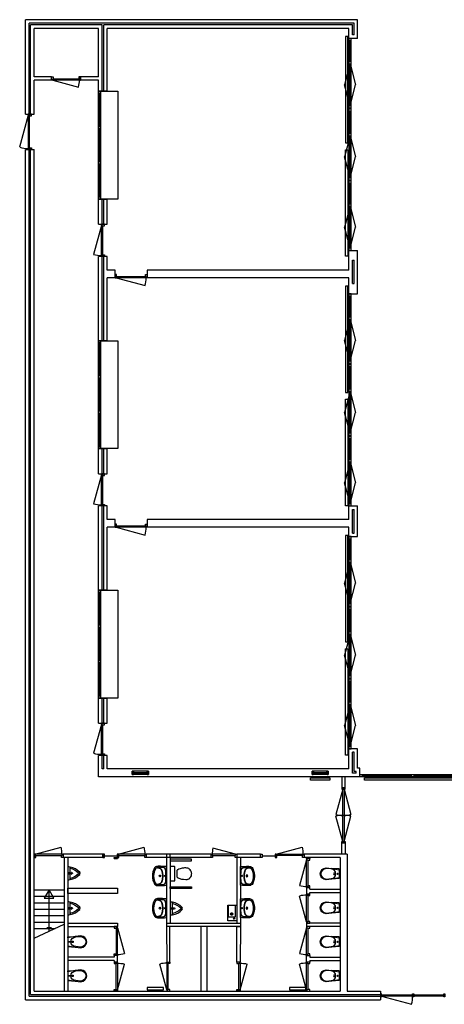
# Model space of a CAD drawing. Header units: millimetres. Extents: x 99042 to 133692, y 60634 to 91186.
# Tile 1 of 3: x 99042 to 112225, y 60634 to 91186. Entities that reach past the tile are written whole.
import ezdxf

# ---------------------------------------------------------------- set-up
doc = ezdxf.new("R2010")
doc.units = ezdxf.units.MM
doc.header["$LTSCALE"] = 100
for name, color, linetype in [('AL21----_BUITENWAND', 3, 'Continuous'), ('AL22----_BINNENWAND', 2, 'Continuous'), ('AL24----_TRAPPEN', 8, 'Continuous'), ('AL31----_BUITENKOZIJNEN', 1, 'Continuous'), ('AL32----_BINNENKOZIJNEN', 1, 'Continuous'), ('AL51----_RADIATOREN', 8, 'Continuous'), ('AL74----_SANITAIR', 8, 'Continuous')]:
    doc.layers.add(name, color=color, linetype=linetype)

# ---------------------------------------------------------------- blocks, each defined once
blk = doc.blocks.new('*U13')
at = {"layer": 'AL32----_BINNENKOZIJNEN'}
for p, q in [((-1665, 21), (-873, 233)), ((-850, 21), (-850, -21)), ((-35, 21), (-827, 233)), ((-1665, -21), (-873, -233)), ((-35, -21), (-827, -233))]:
    blk.add_line(p, q, dxfattribs=at)
for points in [[(-1700, 50), (-1700, -50), (-1665, -50), (-1665, -9), (-1665, -9), (-1665, 50)], [(-1665, 21), (-35, 21), (-35, -21), (-1665, -21)], [(0, 50), (0, -50), (-35, -50), (-35, -9), (-35, -9), (-35, 50)]]:
    blk.add_lwpolyline(points, close=True, dxfattribs=at)
for centre, start, end in [((-1840, 21), 0, 12.3778), ((140, 21), 167.6222, 180), ((-1840, -21), 347.6222, 0), ((140, -21), 180, 192.3778)]:
    blk.add_arc(centre, 990, start, end, dxfattribs=at)
blk = doc.blocks.new('*U9')
at = {"layer": 'AL32----_BINNENKOZIJNEN'}
blk.add_line((-865, 50), (-62, 265), dxfattribs=at)
for points in [[(-900, -50), (-850, -50), (-850, 9), (-865, 9), (-865, 50), (-900, 50)], [(-865, 50), (-865, 9), (-35, 9), (-35, 50), (-865, 50)], [(0, -50), (-50, -50), (-50, 9), (-35, 9), (-35, 50), (0, 50)]]:
    blk.add_lwpolyline(points, close=True, dxfattribs=at)
blk.add_arc((-915, 50), 880, 0, 14.1574, dxfattribs=at)
blk = doc.blocks.new('*U16')
at = {"layer": 'AL32----_BINNENKOZIJNEN'}
blk.add_line((-35, 50), (-838, 265), dxfattribs=at)
for points in [[(-900, -50), (-850, -50), (-850, 9), (-865, 9), (-865, 50), (-900, 50)], [(-865, 50), (-865, 9), (-35, 9), (-35, 50), (-865, 50)], [(0, -50), (-50, -50), (-50, 9), (-35, 9), (-35, 50), (0, 50)]]:
    blk.add_lwpolyline(points, close=True, dxfattribs=at)
blk.add_arc((15, 50), 880, 165.8426, 180, dxfattribs=at)
blk = doc.blocks.new('*U8')
at = {"layer": 'AL32----_BINNENKOZIJNEN'}
blk.add_line((-965, -50), (-67, -291), dxfattribs=at)
for points in [[(-1000, 50), (-1000, -50), (-965, -50), (-965, -9), (-950, -9), (-950, 50)], [(0, 50), (0, -50), (-35, -50), (-35, -9), (-50, -9), (-50, 50)], [(-965, -9), (-35, -9), (-35, -50), (-965, -50)]]:
    blk.add_lwpolyline(points, close=True, dxfattribs=at)
blk.add_arc((-965, -50), 930, 345, 0, dxfattribs=at)
blk = doc.blocks.new('*U10')
at = {"layer": 'AL32----_BINNENKOZIJNEN'}
blk.add_line((-865, -50), (-62, -265), dxfattribs=at)
for points in [[(-900, 50), (-850, 50), (-850, -9), (-865, -9), (-865, -50), (-900, -50)], [(0, 50), (-50, 50), (-50, -9), (-35, -9), (-35, -50), (0, -50)], [(-865, -50), (-865, -9), (-35, -9), (-35, -50), (-865, -50)]]:
    blk.add_lwpolyline(points, close=True, dxfattribs=at)
blk.add_arc((-915, -50), 880, 345.8426, 0, dxfattribs=at)
blk = doc.blocks.new('*U11')
at = {"layer": 'AL31----_BUITENKOZIJNEN'}
blk.add_line((-35, 50), (-1026, 316), dxfattribs=at)
for points in [[(-1100, -50), (-1100, 50), (-1065, 50), (-1065, 9), (-1050, 9), (-1050, -50)], [(-1065, 9), (-35, 9), (-35, 50), (-1065, 50)], [(0, -50), (0, 50), (-35, 50), (-35, 9), (-50, 9), (-50, -50)]]:
    blk.add_lwpolyline(points, close=True, dxfattribs=at)
blk.add_arc((-135, 50), 930, 163.4053, 180, dxfattribs=at)
blk = doc.blocks.new('*U15')
at = {"layer": 'AL32----_BINNENKOZIJNEN'}
for points in [[(-800, 50), (-765, 50), (-765, 9), (-750, 9), (-750, -50), (-800, -50)], [(-765, 9), (-35, 9), (-35, 50), (-765, 50)], [(-50, -50), (-50, 9), (-35, 9), (-35, 50), (0, 50), (0, -50)]]:
    blk.add_lwpolyline(points, close=True, dxfattribs=at)
blk.add_lwpolyline([(-35, 50), (-740, 239)], dxfattribs=at)
blk.add_arc((-35, 50), 730, 165, 180, dxfattribs=at)
blk = doc.blocks.new('Urinoir (R)')
at = {"layer": 'AL74----_SANITAIR'}
for points in [[(75, 194, 0.03766), (0, 200), (0, -200, 0.03766), (75, -194), (75, -156)], [(16, -4, 0.414217), (16, 4, -1.000347), (34, 21, 0.413172), (41, 21, -1.00056), (59, 4, 0.413679), (59, -4, -1.000343), (41, -21, 0.413712), (34, -21, -1.000003)], [(25, 0, -1), (50, 0, -1)], [(32, 0, -1), (42, 0, -1)], [(373, -33, 0.381928), (373, 33, 0.174395), (75, 194), (75, 156, -0.147779), (331, 20, -0.511086), (331, -20, -0.147779), (75, -156), (75, -194, 0.174393)], [(105, 0, 1), (95, 0, 1)], [(120, 25, 1), (130, 25, 1)], [(120, 0, 1), (130, 0, 1)], [(155, 0, 1), (145, 0, 1)], [(130, -25, 1), (120, -25, 1)]]:
    blk.add_lwpolyline(points, format="xyb", close=True, dxfattribs=at)
blk = doc.blocks.new('WC 17 (R)')
at = {"layer": 'AL74----_SANITAIR'}
for points in [[(407, 182), (232, 169), (0, 125), (0, -125), (232, -169), (408, -182, 0.999913)], [(62, 0, -1), (37, 0, -1)], [(250, 150), (407, 162, -1), (407, -162), (250, -150, -1)], [(175, 0, -1), (125, 0, -1)]]:
    blk.add_lwpolyline(points, format="xyb", close=True, dxfattribs=at)
for points in [[(0, 125), (0, 150), (232, 169)], [(0, -125), (0, -150), (232, -169)]]:
    blk.add_lwpolyline(points, dxfattribs=at)
blk = doc.blocks.new('WT 04 (R)')
at = {"color": 3}
for centre, radius, start, end in [((266, 164), 136, 44.6333, 93.716), ((257, 300), 1.091783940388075e-11, 92.5317, 90.2017)]:
    blk.add_arc(centre, radius, start, end, dxfattribs=at)
at = {"layer": 'AL74----_SANITAIR'}
for points in [[(257, 300, 0.030203), (0, 289), (0, -289, 0.030203), (257, -300, 0.217499), (363, -260, 0.107077), (423, -127, 0.043293), (438, -11), (438, 11, 0.043293), (423, 127, 0.107077), (363, 260, 0.217499)], [(72, 0, -1), (41, 0, -1)], [(233, 0, -1), (176, 0, -1)], [(227, 0, -1), (182, 0, -1)]]:
    blk.add_lwpolyline(points, format="xyb", close=True, dxfattribs=at)
for points in [[(119, 20), (120, 34), (121, 47), (122, 58), (123, 68), (124, 76), (125, 84), (126, 91), (127, 98), (128, 104), (129, 111), (130, 116), (131, 122), (132, 127), (133, 132), (134, 138), (136, 143), (137, 147), (139, 152), (140, 157), (142, 162), (143, 166), (145, 171), (146, 175), (148, 180), (150, 184), (152, 188), (154, 192), (156, 196), (158, 200), (160, 204), (163, 208), (166, 211), (169, 215), (172, 218), (175, 221), (178, 224), (181, 227), (185, 230), (188, 233), (192, 235), (195, 238), (199, 240), (203, 242), (206, 245), (211, 247), (215, 248), (220, 250), (225, 252), (230, 254), (236, 256), (243, 257), (251, 259), (259, 260), (269, 261), (279, 263), (277, 263), (272, 264), (267, 264), (261, 265), (255, 265), (249, 266), (242, 266), (235, 267), (227, 267), (219, 267), (211, 267), (203, 267), (195, 267), (187, 268), (180, 267), (172, 267), (164, 267), (157, 267), (150, 267), (143, 267), (137, 267), (130, 266), (125, 266), (119, 266), (115, 266), (110, 265), (106, 265), (102, 265), (98, 264), (94, 263), (91, 263), (88, 262), (84, 261), (81, 260), (79, 258), (76, 257), (73, 255), (70, 254), (67, 252), (65, 250), (62, 248), (59, 245), (57, 243), (54, 240), (52, 238), (49, 235), (47, 232), (44, 228), (42, 225), (40, 221), (38, 217), (36, 213), (35, 209), (33, 204), (31, 200), (30, 195), (29, 190), (28, 184), (27, 179), (26, 172), (25, 166), (24, 159), (23, 151), (22, 143), (22, 135), (21, 126), (21, 117), (20, 108), (20, 98), (20, 88), (20, 78), (20, 68), (19, 58), (19, 48), (19, 39), (19, 31), (19, 23), (19, 17), (19, 12), (19, 9), (19, 6), (19, 2), (19, -1), (19, -12), (19, -24), (20, -37), (20, -50), (20, -64), (20, -77), (21, -89), (21, -101), (22, -112), (22, -122), (23, -131), (23, -140), (24, -148), (25, -155), (26, -162), (27, -169), (28, -175), (29, -181), (30, -186), (31, -191), (33, -196), (34, -201), (36, -205), (38, -209), (40, -213), (42, -217), (44, -221), (46, -224), (48, -228), (51, -231), (53, -234), (56, -237), (58, -239), (61, -242), (64, -244), (66, -246), (69, -248), (72, -250), (75, -251), (77, -253), (80, -254), (83, -256), (86, -257), (89, -258), (92, -259), (96, -259), (99, -260), (103, -260), (107, -261), (112, -261), (116, -262), (121, -262), (126, -262), (132, -262), (138, -262), (145, -262), (151, -263), (158, -263), (166, -263), (173, -263), (181, -263), (189, -263), (197, -263), (205, -263), (213, -262), (221, -262), (229, -262), (236, -262), (243, -261), (250, -261), (257, -260), (263, -260), (268, -259), (273, -258), (278, -258), (281, -257), (271, -256), (261, -255), (252, -254), (244, -252), (238, -251), (232, -249), (226, -247), (221, -245), (216, -244), (212, -242), (208, -240), (204, -238), (200, -235), (197, -233), (193, -231), (190, -228), (186, -226), (183, -223), (179, -220), (176, -217), (173, -214), (170, -210), (167, -207), (164, -203), (162, -200), (159, -196), (157, -192), (155, -188), (153, -184), (151, -179), (149, -175), (147, -171), (146, -166), (144, -162), (143, -157), (141, -153), (139, -148), (138, -143), (137, -138), (135, -133), (134, -128), (133, -123), (132, -118), (131, -112), (129, -106), (128, -100), (127, -94), (126, -87), (125, -80), (124, -72), (123, -63), (122, -54), (121, -43), (120, -30), (119, -16), (118, 2)], [(401, -31), (402, -25), (402, -19), (402, -12), (402, -5), (402, 3), (402, 11), (402, 18), (402, 25), (401, 31), (401, 37), (401, 44), (400, 50), (399, 56), (399, 61), (398, 67), (397, 73), (396, 79), (394, 85), (393, 91), (392, 96), (391, 102), (389, 108), (388, 113), (387, 119), (386, 125), (384, 130), (383, 136), (381, 141), (380, 146), (378, 152), (376, 157), (374, 162), (372, 168), (370, 173), (368, 178), (365, 183), (363, 188), (361, 194), (358, 199), (356, 204), (353, 208), (350, 213), (347, 218), (344, 222), (341, 226), (338, 230), (335, 234), (332, 237), (329, 240), (326, 243), (323, 245), (319, 248), (316, 250), (313, 252), (310, 253), (307, 255), (304, 256), (300, 258), (297, 259), (293, 260), (290, 261), (286, 261), (281, 262), (279, 263), (269, 261), (259, 260), (251, 259), (243, 257), (236, 256), (230, 254), (225, 252), (220, 250), (215, 248), (211, 247), (206, 245), (203, 242), (199, 240), (195, 238), (192, 235), (188, 233), (185, 230), (181, 227), (178, 224), (175, 221), (172, 218), (169, 215), (166, 211), (163, 208), (160, 204), (158, 200), (156, 196), (154, 192), (152, 188), (150, 184), (148, 180), (146, 175), (145, 171), (143, 166), (142, 162), (140, 157), (139, 152), (137, 147), (136, 143), (134, 138), (133, 132), (132, 127), (131, 122), (130, 116), (129, 111), (128, 104), (127, 98), (126, 91), (125, 84), (124, 76), (123, 68), (122, 58), (121, 47), (120, 34), (119, 20), (118, 2), (119, -16), (120, -30), (121, -43), (122, -54), (123, -63), (124, -72), (125, -80), (126, -87), (127, -94), (128, -100), (129, -106), (131, -112), (132, -118), (133, -123), (134, -128), (135, -133), (137, -138), (138, -143), (139, -148), (141, -153), (143, -157), (144, -162), (146, -166), (147, -171), (149, -175), (151, -179), (153, -184), (155, -188), (157, -192), (159, -196), (162, -200), (164, -203), (167, -207), (170, -210), (173, -214), (176, -217), (179, -220), (183, -223), (186, -226), (190, -228), (193, -231), (197, -233), (200, -235), (204, -238), (208, -240), (212, -242), (216, -244), (221, -245), (226, -247), (232, -249), (238, -251), (244, -252), (252, -254), (261, -255), (271, -256), (281, -257), (283, -257), (287, -256), (291, -255), (295, -254), (299, -253), (302, -252), (305, -251), (308, -250), (312, -248), (315, -246), (318, -244), (321, -242), (324, -240), (327, -237), (330, -234), (334, -231), (337, -228), (340, -224), (343, -221), (346, -216), (349, -212), (351, -208), (354, -203), (357, -198), (359, -193), (362, -188), (364, -183), (367, -178), (369, -172), (371, -167), (373, -162), (375, -157), (377, -151), (379, -146), (380, -141), (382, -135), (384, -130), (385, -124), (386, -119), (388, -113), (389, -108), (390, -102), (391, -96), (393, -91), (394, -85), (395, -79), (396, -73), (397, -67), (398, -61), (399, -55), (400, -50), (400, -44), (401, -38)]]:
    blk.add_lwpolyline(points, close=True, dxfattribs=at)
blk = doc.blocks.new('MIVA wasbak')
at = {"layer": 'AL74----_SANITAIR'}
blk.add_lwpolyline([(0, 480), (280, 480), (280, 0), (0, 0)], close=True, dxfattribs=at)
for points in [[(66, 365, 0.519878), (44, 343), (44, 27, 0.406977), (66, 12), (246, 12, 0.412871), (268, 27), (268, 343, 0.405161), (253, 365)], [(156, 232, -1), (156, 307, -1)], [(156, 246, -1), (156, 292, -1)]]:
    blk.add_lwpolyline(points, format="xyb", close=True, dxfattribs=at)
for points in [[(54, 416), (106, 416)], [(80, 442), (80, 390)], [(156, 317), (156, 222)], [(109, 269), (204, 269)]]:
    blk.add_lwpolyline(points, dxfattribs=at)
blk.add_circle((80, 416), 17.5, dxfattribs=at)
blk = doc.blocks.new('MIVA toilet')
at = {"layer": 'AL74----_SANITAIR'}
for points in [[(-179, 489), (-178, 444), (-175, 415), (-175, 414, 0.029284), (-162, 345), (-153, 314), (-137, 268), (-124, 237), (-117, 222, 0.065733), (-113, 217), (-108, 214), (-104, 212), (-99, 210, 0.036096), (-95, 210), (0, 210), (95, 210), (109, 214), (118, 224), (164, 353), (171, 415), (180, 490), (178, 511), (175, 530), (169, 551, 0.009085), (167, 557), (157, 578), (134, 610, 0.010097), (129, 616), (96, 642), (61, 659), (21, 668), (-12, 670, 0.004165), (-15, 669), (-48, 663), (-86, 648), (-118, 625), (-145, 594), (-157, 578), (-167, 555), (-176, 522)], [(-225, 25, 0.414214), (-200, 0), (200, 0, 0.414214), (225, 25), (225, 125, 0.414214), (200, 150), (-200, 150, 0.414214), (-225, 125)]]:
    blk.add_lwpolyline(points, format="xyb", close=True, dxfattribs=at)
blk = doc.blocks.new('Beugel MIVA toilet')
at = {"layer": 'AL74----_SANITAIR'}
blk.add_lwpolyline([(75, 50), (669, 50), (669, 0), (0, 0), (0, 50)], close=True, dxfattribs=at)
blk = doc.blocks.new('*U28')
at = {"layer": 'AL32----_BINNENKOZIJNEN'}
for points in [[(-900, -50), (-865, -50), (-865, -9), (-850, -9), (-850, 50), (-900, 50)], [(-50, 50), (-50, -9), (-35, -9), (-35, -50), (0, -50), (0, 50)], [(-865, -9), (-35, -9), (-35, -50), (-865, -50)]]:
    blk.add_lwpolyline(points, close=True, dxfattribs=at)
blk.add_lwpolyline([(-865, -50), (-63, -265)], dxfattribs=at)
blk.add_arc((-865, -50), 830, 345, 0, dxfattribs=at)
blk = doc.blocks.new('*U29')
at = {"layer": 'AL32----_BINNENKOZIJNEN'}
for points in [[(-900, -50), (-865, -50), (-865, -9), (-850, -9), (-850, 50), (-900, 50)], [(-50, 50), (-50, -9), (-35, -9), (-35, -50), (0, -50), (0, 50)], [(-865, -9), (-35, -9), (-35, -50), (-865, -50)]]:
    blk.add_lwpolyline(points, close=True, dxfattribs=at)
blk.add_lwpolyline([(-35, -50), (-837, -265)], dxfattribs=at)
blk.add_arc((-35, -50), 830, 180, 195, dxfattribs=at)

msp = doc.modelspace()

# ---------------------------------------------------------------- linework, layer by layer
at = {"layer": 'AL21----_BUITENWAND'}
for p, q in [((109532, 91186), (99222, 91186)), ((109422, 91076), (99332, 91076)), ((101602, 91026), (99382, 91026)), ((101492, 90916), (99492, 90916)), ((109372, 91026), (101652, 91026)), ((109262, 90916), (101762, 90916)), ((109492, 67856), (109422, 67856)), ((109602, 67966), (109532, 67966)), ((109492, 67806), (109372, 67806)), ((99332, 60886), (110242, 60886)), ((99382, 60936), (110242, 60936)), ((99492, 61046), (108992, 61046)), ((109212, 61046), (110242, 61046)), ((99222, 60776), (110242, 60776))]:
    msp.add_line(p, q, dxfattribs=at)
for points in [[(99222, 88256), (99222, 91186)], [(99332, 88256), (99332, 91076)], [(109422, 90716), (109422, 91076)], [(109532, 90606), (109532, 91186)], [(99382, 88256), (99382, 91026)], [(99492, 89416), (99492, 90916)], [(109262, 90606), (109262, 90916)], [(109372, 90716), (109372, 91026)], [(109532, 90606), (109262, 90606)], [(109422, 90716), (109372, 90716)], [(99492, 88256), (99492, 89306)], [(99222, 88256), (99492, 88256)], [(99222, 60776), (99222, 87156)], [(99222, 87156), (99492, 87156)], [(99332, 60886), (99332, 87156)], [(99382, 60936), (99382, 87156)], [(99492, 61046), (99492, 87156)], [(109262, 83416), (109262, 84026)], [(109262, 84026), (109532, 84026)], [(109532, 82676), (109532, 84026)], [(109372, 82996), (109372, 83726)], [(109372, 83726), (109422, 83726)], [(109422, 82996), (109422, 83726)], [(109262, 82676), (109262, 83176)], [(109372, 82996), (109422, 82996)], [(109262, 82676), (109532, 82676)], [(109262, 75676), (109262, 76096)], [(109262, 76096), (109532, 76096)], [(109532, 75146), (109532, 76096)], [(109372, 75256), (109372, 75986)], [(109372, 75986), (109422, 75986)], [(109422, 75256), (109422, 75986)], [(109262, 75146), (109262, 75436)], [(109372, 75256), (109422, 75256)], [(109262, 75146), (109532, 75146)], [(109262, 67936), (109262, 68566)], [(109532, 68566), (109262, 68566)], [(109372, 67806), (109372, 68456)], [(109422, 68456), (109372, 68456)], [(109422, 67856), (109422, 68456)], [(109532, 67966), (109532, 68566)], [(109492, 67806), (109492, 67856)], [(109602, 67696), (109602, 67966)], [(110242, 61046), (110242, 60776)]]:
    msp.add_lwpolyline(points, dxfattribs=at)
at = {"layer": 'AL22----_BINNENWAND'}
for p, q in [((100032, 89416), (99492, 89416)), ((100032, 89306), (99492, 89306)), ((101492, 89416), (100932, 89416)), ((101492, 89306), (100932, 89306)), ((102002, 83416), (101762, 83416)), ((109262, 83416), (103002, 83416)), ((102002, 83176), (101762, 83176)), ((109262, 83176), (103002, 83176)), ((102002, 75676), (101762, 75676)), ((109262, 75676), (103002, 75676)), ((102002, 75436), (101762, 75436)), ((109262, 75436), (103002, 75436)), ((101652, 67936), (101602, 67936)), ((109262, 67936), (101762, 67936)), ((109602, 67696), (101492, 67696)), ((101622, 65296), (100392, 65296)), ((101622, 65186), (100392, 65186)), ((104982, 65296), (102972, 65296)), ((104982, 65186), (102972, 65186)), ((106522, 65296), (105782, 65296)), ((106522, 65186), (105782, 65186)), ((109212, 65296), (107872, 65296)), ((108992, 65186), (107872, 65186)), ((108992, 65186), (108992, 61046)), ((109212, 65296), (109212, 61046))]:
    msp.add_line(p, q, dxfattribs=at)
for points in [[(101492, 89416), (101492, 90916)], [(101602, 88966), (101602, 91026)], [(101652, 88966), (101652, 91026)], [(101762, 88966), (101762, 90916)], [(100032, 89306), (100032, 89416)], [(100932, 89416), (100932, 89306)], [(101492, 88966), (101492, 89306)], [(101762, 88966), (101492, 88966)], [(101492, 84836), (101492, 85616)], [(101492, 85616), (101762, 85616)], [(101602, 84836), (101602, 85616)], [(101652, 84836), (101652, 85616)], [(101762, 84836), (101762, 85616)], [(101492, 84836), (101762, 84836)], [(101492, 81226), (101492, 83836)], [(101762, 83836), (101492, 83836)], [(101602, 81226), (101602, 83836)], [(101652, 81226), (101652, 83836)], [(101762, 83416), (101762, 83836)], [(102002, 83176), (102002, 83416)], [(103002, 83416), (103002, 83176)], [(101762, 81226), (101762, 83176)], [(101762, 81226), (101492, 81226)], [(101492, 77096), (101492, 77876)], [(101492, 77876), (101762, 77876)], [(101602, 77096), (101602, 77876)], [(101652, 77096), (101652, 77876)], [(101762, 77096), (101762, 77876)], [(101492, 77096), (101762, 77096)], [(101492, 73486), (101492, 76096)], [(101762, 76096), (101492, 76096)], [(101602, 73486), (101602, 76096)], [(101652, 73486), (101652, 76096)], [(101762, 75676), (101762, 76096)], [(102002, 75436), (102002, 75676)], [(103002, 75676), (103002, 75436)], [(101762, 73486), (101762, 75436)], [(101762, 73486), (101492, 73486)], [(101492, 69356), (101492, 70136)], [(101492, 70136), (101762, 70136)], [(101602, 69356), (101602, 70136)], [(101652, 69356), (101652, 70136)], [(101762, 69356), (101762, 70136)], [(101492, 69356), (101762, 69356)], [(101492, 67696), (101492, 68356)], [(101762, 68356), (101492, 68356)], [(101602, 67936), (101602, 68356)], [(101652, 67936), (101652, 68356)], [(101762, 67936), (101762, 68356)], [(100392, 65296), (100392, 65186)], [(100422, 65186), (100422, 61046)], [(100532, 65186), (100532, 61046)], [(101622, 65186), (101622, 65296)], [(101972, 65156), (101972, 65191), (102082, 65191), (102082, 65156)], [(101972, 65186), (101972, 65156), (102082, 65156), (102082, 65186)], [(102972, 65296), (102972, 65186)], [(103602, 65296), (103602, 63156)], [(103712, 65186), (103712, 65296)], [(103712, 65186), (103712, 63156)], [(104982, 65186), (104982, 65296)], [(105782, 65296), (105782, 65186)], [(105782, 65186), (105782, 63156)], [(105892, 65186), (105892, 63046)], [(106522, 65186), (106522, 65296)], [(107872, 65296), (107872, 65186)], [(108052, 65186), (108052, 65156), (107942, 65156), (107942, 65186)], [(109212, 65296), (108992, 65296)], [(108052, 64211), (108052, 64256), (107942, 64256), (107942, 64056), (108052, 64056), (108052, 64101)], [(108052, 64211), (108992, 64211)], [(108052, 64101), (108992, 64101)], [(100532, 63156), (102082, 63156)], [(100532, 63046), (102082, 63046)], [(102082, 63156), (102082, 63046)], [(103602, 63156), (103602, 63046)], [(103602, 63156), (105892, 63156)], [(104702, 63046), (103602, 63046)], [(104667, 63046), (104667, 61046)], [(105892, 63046), (104702, 63046)], [(104847, 63046), (104847, 61046)], [(108992, 63156), (107942, 63156)], [(107942, 63156), (107942, 63046)], [(108992, 63046), (107942, 63046)], [(101972, 62101), (100532, 62101)], [(101972, 61991), (101972, 61946), (102082, 61946), (102082, 62146), (101972, 62146), (101972, 62101)], [(108052, 61991), (108052, 61946), (107942, 61946), (107942, 62146), (108052, 62146), (108052, 62101)], [(108052, 62101), (108992, 62101)], [(101972, 61991), (100532, 61991)], [(108052, 61991), (108992, 61991)]]:
    msp.add_lwpolyline(points, dxfattribs=at)
for points in [[(100532, 64236), (102082, 64236), (102082, 64076), (100532, 64076)], [(103607, 61946), (103707, 61946), (103707, 63046), (103602, 63046)], [(105892, 63046), (105887, 61946), (105787, 61946), (105787, 63046)]]:
    msp.add_lwpolyline(points, close=True, dxfattribs=at)
at = {"layer": 'AL24----_TRAPPEN'}
for points in [[(99492, 64186), (100422, 64186)], [(99957, 62901), (99957, 64186), (99807, 63926), (100107, 63926), (99957, 64186)], [(99492, 63986), (100422, 63986)], [(99492, 63786), (100422, 63786)], [(99492, 63586), (100422, 63586)], [(99492, 63386), (100422, 63386)], [(99492, 63186), (100422, 63186)], [(99492, 62686), (100422, 63116)], [(99492, 62986), (100141, 62986)], [(99883, 63014), (100032, 63014)], [(99492, 62586), (99492, 62786)]]:
    msp.add_lwpolyline(points, dxfattribs=at)
at = {"layer": 'AL31----_BUITENKOZIJNEN'}
for p, q in [((110277, 60890), (111209, 60634)), ((111242, 60931), (111242, 60890))]:
    msp.add_line(p, q, dxfattribs=at)
for points in [[(109262, 84026), (109332, 84026), (109332, 90606), (109262, 90606)], [(109262, 90536), (109332, 90536), (109332, 90606), (109262, 90606)], [(109262, 89816), (109332, 89816), (109332, 89886), (109262, 89886)], [(109262, 88446), (109332, 88446), (109332, 88516), (109262, 88516)], [(109262, 88351), (109332, 88351), (109332, 88421), (109262, 88421)], [(109262, 87581), (109332, 87581), (109332, 87651), (109262, 87651)], [(109262, 86211), (109332, 86211), (109332, 86281), (109262, 86281)], [(109262, 86116), (109332, 86116), (109332, 86186), (109262, 86186)], [(109262, 85396), (109332, 85396), (109332, 85466), (109262, 85466)], [(109262, 84026), (109332, 84026), (109332, 84096), (109262, 84096)], [(109262, 76096), (109332, 76096), (109332, 82676), (109262, 82676)], [(109262, 82606), (109332, 82606), (109332, 82676), (109262, 82676)], [(109262, 81886), (109332, 81886), (109332, 81956), (109262, 81956)], [(109262, 80516), (109332, 80516), (109332, 80586), (109262, 80586)], [(109262, 80421), (109332, 80421), (109332, 80491), (109262, 80491)], [(109262, 79651), (109332, 79651), (109332, 79721), (109262, 79721)], [(109262, 78281), (109332, 78281), (109332, 78351), (109262, 78351)], [(109262, 78186), (109332, 78186), (109332, 78256), (109262, 78256)], [(109262, 77466), (109332, 77466), (109332, 77536), (109262, 77536)], [(109262, 76096), (109332, 76096), (109332, 76166), (109262, 76166)], [(109262, 68566), (109332, 68566), (109332, 75146), (109262, 75146)], [(109262, 75076), (109332, 75076), (109332, 75146), (109262, 75146)], [(109262, 74356), (109332, 74356), (109332, 74426), (109262, 74426)], [(109262, 72986), (109332, 72986), (109332, 73056), (109262, 73056)], [(109262, 72891), (109332, 72891), (109332, 72961), (109262, 72961)], [(109262, 72121), (109332, 72121), (109332, 72191), (109262, 72191)], [(109262, 70751), (109332, 70751), (109332, 70821), (109262, 70821)], [(109262, 70656), (109332, 70656), (109332, 70726), (109262, 70726)], [(109262, 69936), (109332, 69936), (109332, 70006), (109262, 70006)], [(109262, 68566), (109332, 68566), (109332, 68636), (109262, 68636)], [(109602, 67766), (109672, 67766), (109672, 67696), (109602, 67696)], [(109602, 67766), (112882, 67766), (112882, 67696), (109602, 67696)], [(111207, 67766), (111277, 67766), (111277, 67696), (111207, 67696)], [(110242, 60961), (110242, 60861), (110277, 60861), (110277, 60902), (110277, 60902), (110277, 60961)], [(110277, 60931), (112207, 60931), (112207, 60890), (110277, 60890)], [(111277, 60961), (111277, 60861), (111242, 60861), (111242, 60902), (111242, 60902), (111242, 60961)], [(112242, 60961), (112242, 60861), (112207, 60861), (112207, 60902), (112207, 60902), (112207, 60961)]]:
    msp.add_lwpolyline(points, close=True, dxfattribs=at)
for points in [[(109297, 89886), (109297, 90536)], [(109297, 89816), (109123, 89166)], [(109297, 88516), (109297, 89816)], [(109297, 89816), (109471, 89166)], [(109297, 88516), (109123, 89166)], [(109297, 88516), (109471, 89166)], [(109297, 87651), (109297, 88351)], [(109297, 87581), (109123, 86931)], [(109297, 86281), (109297, 87581)], [(109297, 87581), (109471, 86931)], [(109297, 86281), (109123, 86931)], [(109297, 86281), (109471, 86931)], [(109297, 85466), (109297, 86116)], [(109297, 85396), (109123, 84746)], [(109297, 84096), (109297, 85396)], [(109297, 85396), (109471, 84746)], [(109297, 84096), (109123, 84746)], [(109297, 84096), (109471, 84746)], [(109297, 81956), (109297, 82606)], [(109297, 81886), (109123, 81236)], [(109297, 80586), (109297, 81886)], [(109297, 81886), (109471, 81236)], [(109297, 80586), (109123, 81236)], [(109297, 80586), (109471, 81236)], [(109297, 79721), (109297, 80421)], [(109297, 79651), (109123, 79001)], [(109297, 78351), (109297, 79651)], [(109297, 79651), (109471, 79001)], [(109297, 78351), (109123, 79001)], [(109297, 78351), (109471, 79001)], [(109297, 77536), (109297, 78186)], [(109297, 77466), (109123, 76816)], [(109297, 76166), (109297, 77466)], [(109297, 77466), (109471, 76816)], [(109297, 76166), (109123, 76816)], [(109297, 76166), (109471, 76816)], [(109297, 74426), (109297, 75076)], [(109297, 74356), (109123, 73706)], [(109297, 73056), (109297, 74356)], [(109297, 74356), (109471, 73706)], [(109297, 73056), (109123, 73706)], [(109297, 73056), (109471, 73706)], [(109297, 72191), (109297, 72891)], [(109297, 72121), (109123, 71471)], [(109297, 70821), (109297, 72121)], [(109297, 72121), (109471, 71471)], [(109297, 70821), (109123, 71471)], [(109297, 70821), (109471, 71471)], [(109297, 70006), (109297, 70656)], [(109297, 69936), (109123, 69286)], [(109297, 68636), (109297, 69936)], [(109297, 69936), (109471, 69286)], [(109297, 68636), (109123, 69286)], [(109297, 68636), (109471, 69286)], [(109672, 67731), (111207, 67731)], [(111277, 67731), (112812, 67731)]]:
    msp.add_lwpolyline(points, dxfattribs=at)
msp.add_arc((110252, 60890), 990, 345, 0, dxfattribs=at)
at = {"layer": 'AL32----_BINNENKOZIJNEN'}
for points in [[(101492, 88966), (102092, 88966), (102092, 85616), (101492, 85616)], [(101492, 85616), (101562, 85616), (101562, 88966), (101492, 88966)], [(101492, 88906), (101562, 88906), (101562, 88966), (101492, 88966)], [(101492, 87816), (101562, 87816), (101562, 87876), (101492, 87876)], [(101492, 86716), (101562, 86716), (101562, 86776), (101492, 86776)], [(101492, 85616), (101562, 85616), (101562, 85676), (101492, 85676)], [(101492, 81226), (102092, 81226), (102092, 77876), (101492, 77876)], [(101492, 77876), (101562, 77876), (101562, 81226), (101492, 81226)], [(101492, 81166), (101562, 81166), (101562, 81226), (101492, 81226)], [(101492, 80076), (101562, 80076), (101562, 80136), (101492, 80136)], [(101492, 78976), (101562, 78976), (101562, 79036), (101492, 79036)], [(101492, 77876), (101562, 77876), (101562, 77936), (101492, 77936)], [(101492, 73486), (102092, 73486), (102092, 70136), (101492, 70136)], [(101492, 70136), (101562, 70136), (101562, 73486), (101492, 73486)], [(101492, 73426), (101562, 73426), (101562, 73486), (101492, 73486)], [(101492, 72336), (101562, 72336), (101562, 72396), (101492, 72396)], [(101492, 71236), (101562, 71236), (101562, 71296), (101492, 71296)], [(101492, 70136), (101562, 70136), (101562, 70196), (101492, 70196)], [(102539, 67766), (102574, 67766), (102574, 67807), (102589, 67807), (102589, 67866), (102539, 67866)], [(102539, 67866), (102574, 67866), (102574, 67824), (102589, 67824), (102589, 67766), (102539, 67766)], [(102574, 67824), (103004, 67824), (103004, 67866), (102574, 67866)], [(102989, 67866), (102989, 67807), (103004, 67807), (103004, 67766), (103039, 67766), (103039, 67866)], [(102989, 67766), (102989, 67824), (103004, 67824), (103004, 67866), (103039, 67866), (103039, 67766)], [(108122, 67766), (108157, 67766), (108157, 67807), (108172, 67807), (108172, 67866), (108122, 67866)], [(108122, 67866), (108157, 67866), (108157, 67824), (108172, 67824), (108172, 67766), (108122, 67766)], [(108157, 67824), (108587, 67824), (108587, 67866), (108157, 67866)], [(108572, 67866), (108572, 67807), (108587, 67807), (108587, 67766), (108622, 67766), (108622, 67866)], [(108572, 67766), (108572, 67824), (108587, 67824), (108587, 67866), (108622, 67866), (108622, 67766)], [(102574, 67807), (103004, 67807), (103004, 67766), (102574, 67766)], [(108157, 67807), (108587, 67807), (108587, 67766), (108157, 67766)], [(109142, 67346), (109142, 67696), (109042, 67696), (109042, 67346)], [(109142, 65646), (109142, 65296), (109042, 65296), (109042, 65646)], [(101622, 65291), (101622, 65191), (101672, 65191), (101672, 65291)], [(106522, 65191), (106522, 65291), (106572, 65291), (106572, 65191)]]:
    msp.add_lwpolyline(points, close=True, dxfattribs=at)
for points in [[(101527, 87876), (101527, 88906)], [(101527, 86776), (101527, 87816)], [(101527, 85676), (101527, 86716)], [(101527, 80136), (101527, 81166)], [(101527, 79036), (101527, 80076)], [(101527, 77936), (101527, 78976)], [(101527, 72396), (101527, 73426)], [(101527, 71296), (101527, 72336)], [(101527, 70196), (101527, 71236)], [(101672, 65241), (102072, 65241)], [(106572, 65241), (106972, 65241)]]:
    msp.add_lwpolyline(points, dxfattribs=at)
at = {"layer": 'AL51----_RADIATOREN'}
for points in [[(109157, 90660), (109157, 87360), (109227, 87360), (109227, 90660)], [(109157, 83846), (109157, 87146), (109227, 87146), (109227, 83846)], [(109157, 82920), (109157, 79620), (109227, 79620), (109227, 82920)], [(109157, 76106), (109157, 79406), (109227, 79406), (109227, 76106)], [(109157, 75180), (109157, 71880), (109227, 71880), (109227, 75180)], [(109157, 68366), (109157, 71666), (109227, 71666), (109227, 68366)], [(108072, 67661), (108672, 67661), (108672, 67591), (108072, 67591)], [(109742, 67661), (112742, 67661), (112742, 67591), (109742, 67591)], [(102995, 61151), (102995, 61081), (103505, 61081), (103505, 61151)], [(107420, 61151), (107420, 61081), (107930, 61081), (107930, 61151)]]:
    msp.add_lwpolyline(points, close=True, dxfattribs=at)

# ---------------------------------------------------------------- block references
at = {"layer": 'AL31----_BUITENKOZIJNEN', "rotation": 90}
msp.add_blockref('*U11', (99357, 88256), dxfattribs=at)
at = {"layer": 'AL32----_BINNENKOZIJNEN'}
for name, p in [('*U10', (100932, 89361)), ('*U8', (103002, 83226)), ('*U8', (103002, 75486)), ('*U9', (100392, 65241)), ('*U9', (102972, 65241)), ('*U15', (105782, 65241))]:
    msp.add_blockref(name, p, dxfattribs=at)
for name, p, rotation in [('*U8', (101627, 83836), 270), ('*U8', (101627, 76096), 270), ('*U8', (101627, 68356), 270), ('*U13', (109092, 65646), 270), ('*U28', (107997, 64256), 270), ('*U29', (107997, 63156), 270), ('*U9', (102027, 62146), 270), ('*U28', (107997, 62146), 270), ('*U9', (103657, 61946), 90), ('*U29', (107997, 61046), 270)]:
    msp.add_blockref(name, p, dxfattribs=dict(at, rotation=rotation))
at = {"layer": 'AL32----_BINNENKOZIJNEN', "xscale": -1}
msp.add_blockref('*U16', (106972, 65241), dxfattribs=at)
at = {"layer": 'AL32----_BINNENKOZIJNEN', "xscale": -1, "rotation": 270}
for p in [(102027, 61946), (105837, 61946)]:
    msp.add_blockref('*U9', p, dxfattribs=at)
at = {"layer": 'AL74----_SANITAIR', "xscale": -1, "rotation": 180}
for name, p in [('Beugel MIVA toilet', (103712, 65136)), ('WT 04 (R)', (105892, 64616)), ('WT 04 (R)', (105892, 63616))]:
    msp.add_blockref(name, p, dxfattribs=at)
at = {"layer": 'AL74----_SANITAIR'}
for name, p in [('Urinoir (R)', (100532, 64698)), ('Beugel MIVA toilet', (103712, 64231)), ('Urinoir (R)', (100532, 63613)), ('Urinoir (R)', (103712, 63606)), ('WC 17 (R)', (100532, 62573)), ('WC 17 (R)', (100532, 61518))]:
    msp.add_blockref(name, p, dxfattribs=at)
for name, p, rotation in [('WT 04 (R)', (103602, 64616), 180), ('MIVA toilet', (103712, 64686), 270), ('WT 04 (R)', (103602, 63616), 180), ('MIVA wasbak', (105782, 63708), 180)]:
    msp.add_blockref(name, p, dxfattribs=dict(at, rotation=rotation))
at = {"layer": 'AL74----_SANITAIR', "xscale": -1}
for p in [(108962, 64683), (108962, 63628), (108962, 62573), (108962, 61518)]:
    msp.add_blockref('WC 17 (R)', p, dxfattribs=at)

doc.saveas('drawing.dxf')
